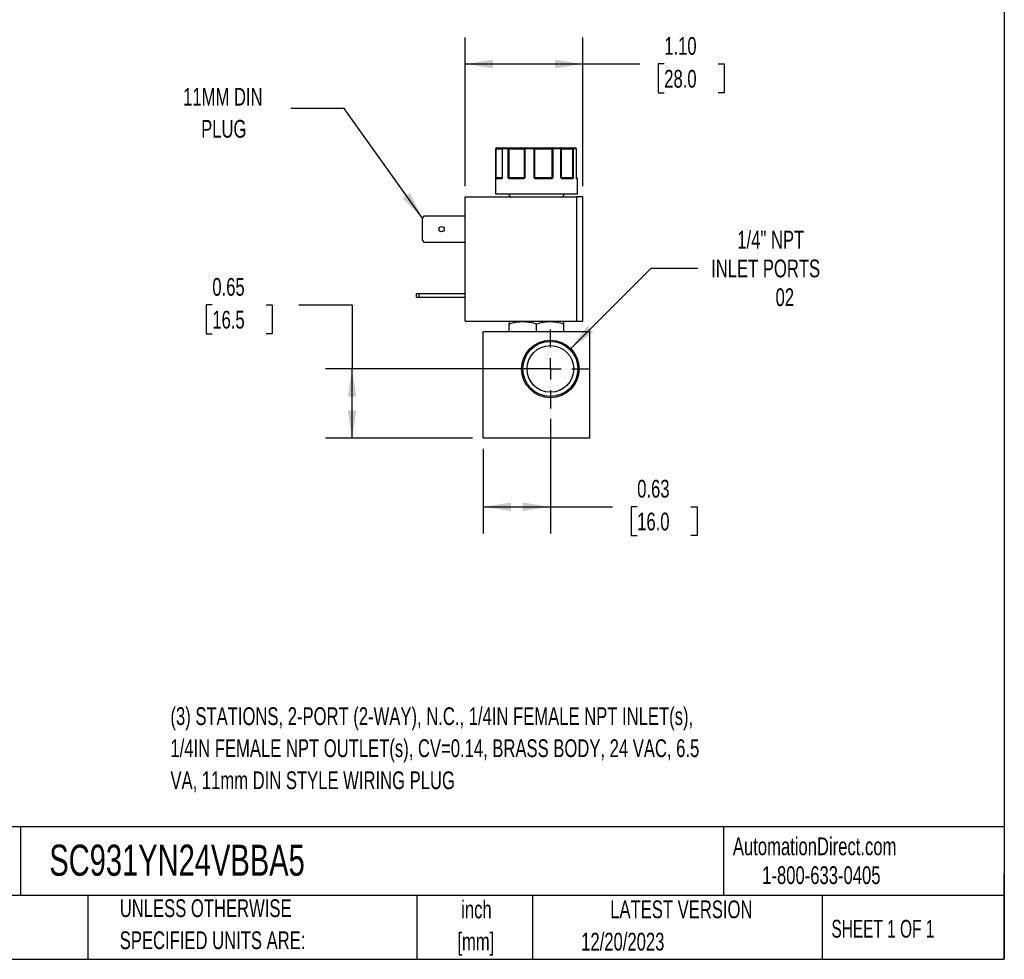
# Model space of a CAD drawing. Header units: inches. Extents: x 0.5 to 21.5, y 0.5 to 16.5.
# Tile 12 of 17: x 12.3 to 21.5, y 0.5 to 9.3. Entities that reach past the tile are written whole.
import ezdxf

# ---------------------------------------------------------------- set-up
doc = ezdxf.new("R2010")
doc.units = ezdxf.units.IN
doc.header["$LTSCALE"] = 2
doc.header["$MEASUREMENT"] = 0
doc.linetypes.add('CENTERX2', pattern=[0.8, 0.5, -0.1, 0.1, -0.1])
doc.layers.add('CENTER', color=40, linetype='CENTERX2')
doc.layers.add('DIMENSIONS', color=140, linetype='Continuous', lineweight=25)
doc.layers.add('TEXT', color=140, linetype='Continuous', lineweight=25)
doc.styles.add('SLDTEXTSTYLE0', font='TXT', dxfattribs={"width": 0.7})
doc.styles.add('SLDTEXTSTYLE1', font='TXT', dxfattribs={"width": 0.65})
doc.dimstyles.new('SLDDIMSTYLE0', dxfattribs={"dimtxt": 0.169922, "dimasz": 0.26, "dimexe": 0, "dimexo": 0.0625, "dimgap": 0.04248, "dimtad": 0, "dimtih": 1, "dimtoh": 1, "dimrnd": 1e-09, "dimdsep": 46, "dimtxsty": 'SLDTEXTSTYLE0', "dimsah": 1, "dimcen": 0.09, "dimadec": 0, "dimazin": 2, "dimtfac": 1, "dimtofl": 0, "dimtmove": 0, "dimatfit": 3, "dimfxl": 0, "dimfrac": 2, "dimtolj": 1, "dimtzin": 12, "dimarcsym": 0})
doc.dimstyles.new('SLDDIMSTYLE4', dxfattribs={"dimtxt": 0.169922, "dimasz": 0.26, "dimexe": 0, "dimexo": 0.0625, "dimgap": 0.04248, "dimtad": 0, "dimtih": 1, "dimtoh": 1, "dimrnd": 1e-09, "dimzin": 12, "dimdsep": 46, "dimtxsty": 'SLDTEXTSTYLE0', "dimsah": 1, "dimcen": 0, "dimadec": 0, "dimazin": 3, "dimtfac": 1, "dimtofl": 0, "dimtmove": 0, "dimatfit": 3, "dimfxl": 0, "dimfrac": 2, "dimtolj": 1, "dimtzin": 12, "dimarcsym": 0})
doc.dimstyles.new('SLDDIMSTYLE5', dxfattribs={"dimtxt": 0.169922, "dimasz": 0.26, "dimexe": 0, "dimexo": 0.0625, "dimgap": 0.04248, "dimtad": 0, "dimtih": 1, "dimtoh": 1, "dimrnd": 1e-09, "dimzin": 4, "dimdsep": 46, "dimtxsty": 'SLDTEXTSTYLE0', "dimsah": 1, "dimcen": 0.09, "dimadec": 0, "dimazin": 1, "dimtfac": 1, "dimtofl": 0, "dimtmove": 0, "dimatfit": 3, "dimfxl": 0, "dimfrac": 2, "dimtolj": 1, "dimtzin": 12, "dimarcsym": 0})
doc.dimstyles.new('SLDDIMSTYLE6', dxfattribs={"dimtxt": 0.18, "dimasz": 0.26, "dimexe": 0, "dimexo": 0.0625, "dimgap": 0, "dimtad": 0, "dimtih": 1, "dimtoh": 1, "dimdec": 0, "dimrnd": 1e-09, "dimzin": 0, "dimdsep": 46, "dimtxsty": 'Standard', "dimsah": 1, "dimcen": 0.09, "dimadec": 0, "dimazin": 0, "dimtfac": 0.26, "dimtdec": 0, "dimtofl": 0, "dimtmove": 0, "dimatfit": 3, "dimfxl": 0, "dimfrac": 2, "dimtolj": 1, "dimtzin": 0, "dimarcsym": 0})

# ---------------------------------------------------------------- blocks, each defined once
blk = doc.blocks.new('_D_8')
at = {"layer": 'DIMENSIONS'}
for p, q in [((17.2391, 5.5712), (17.2391, 4.4974)), ((16.6091, 5.2901), (16.6091, 4.4974)), ((16.6091, 4.7474), (17.2391, 4.7474)), ((17.2391, 4.7474), (17.8239, 4.7474)), ((18.0541, 4.7474), (17.9971, 4.7474)), ((17.9971, 4.7474), (17.9971, 4.4774)), ((18.5591, 4.7474), (18.6161, 4.7474)), ((18.6161, 4.7474), (18.6161, 4.4774)), ((17.9971, 4.4774), (18.0541, 4.4774)), ((18.6161, 4.4774), (18.5591, 4.4774))]:
    blk.add_line(p, q, dxfattribs=at)
for points in [[(16.6091, 4.7474), (16.8691, 4.7074), (16.8691, 4.7874)], [(17.2391, 4.7474), (16.9791, 4.7874), (16.9791, 4.7074)]]:
    blk.add_solid(points, dxfattribs=at)
at = {"layer": 'DIMENSIONS', "char_height": 0.16667, "attachment_point": 1, "style": 'SLDTEXTSTYLE0'}
for s, insert in [('0.63', (18.0541, 5.0003)), ('16.0', (18.0541, 4.6922))]:
    blk.add_mtext(s, dxfattribs=dict(at, insert=insert))
blk = doc.blocks.new('_D_9')
at = {"layer": 'DIMENSIONS'}
for p, q in [((14.0662, 6.6416), (14.0092, 6.6416)), ((14.0092, 6.6416), (14.0092, 6.3715)), ((14.5712, 6.6416), (14.6282, 6.6416)), ((14.6282, 6.6416), (14.6282, 6.3715)), ((14.8775, 6.6416), (15.3775, 6.6416)), ((15.3775, 6.6416), (15.3775, 6.0411)), ((14.0092, 6.3715), (14.0662, 6.3715)), ((14.6282, 6.3715), (14.5712, 6.3715)), ((17.1391, 6.0411), (15.1275, 6.0411)), ((15.3775, 5.3901), (15.3775, 6.0411)), ((16.5091, 5.3901), (15.1275, 5.3901))]:
    blk.add_line(p, q, dxfattribs=at)
for points in [[(15.3775, 6.0411), (15.3375, 5.7811), (15.4175, 5.7811)], [(15.3775, 5.3901), (15.4175, 5.6501), (15.3375, 5.6501)]]:
    blk.add_solid(points, dxfattribs=at)
at = {"layer": 'DIMENSIONS', "char_height": 0.16667, "attachment_point": 1, "style": 'SLDTEXTSTYLE0'}
for s, insert in [('0.65', (14.0662, 6.8945)), ('16.5', (14.0662, 6.5864))]:
    blk.add_mtext(s, dxfattribs=dict(at, insert=insert))
blk = doc.blocks.new('_D_10')
at = {"layer": 'DIMENSIONS'}
for p, q in [((17.4299, 6.2319), (18.1858, 6.9879)), ((18.1858, 6.9879), (18.6233, 6.9879))]:
    blk.add_line(p, q, dxfattribs=at)
blk.add_solid([(17.4299, 6.2319), (17.642, 6.3875), (17.5855, 6.4441)], dxfattribs=at)
at = {"layer": 'DIMENSIONS', "attachment_point": 1, "style": 'SLDTEXTSTYLE0'}
for s, insert, char_height in [('1/4" NPT', (18.9939, 7.3377), 0.16667), ('INLET PORTS', (18.7483, 7.0677), 0.166667), ('02', (19.353, 6.7976), 0.16667)]:
    blk.add_mtext(s, dxfattribs=dict(at, insert=insert, char_height=char_height))
blk = doc.blocks.new('_D_11')
at = {"layer": 'DIMENSIONS'}
for p, q in [((16.4398, 7.7555), (16.4398, 9.1531)), ((17.5438, 7.7555), (17.5438, 9.1531)), ((16.4398, 8.9031), (17.5438, 8.9031)), ((17.5438, 8.9031), (18.0777, 8.9031)), ((18.308, 8.9031), (18.2509, 8.9031)), ((18.2509, 8.9031), (18.2509, 8.633)), ((18.8129, 8.9031), (18.87, 8.9031)), ((18.87, 8.9031), (18.87, 8.633)), ((18.2509, 8.633), (18.308, 8.633)), ((18.87, 8.633), (18.8129, 8.633))]:
    blk.add_line(p, q, dxfattribs=at)
for points in [[(16.4398, 8.9031), (16.6998, 8.8631), (16.6998, 8.9431)], [(17.5438, 8.9031), (17.2838, 8.9431), (17.2838, 8.8631)]]:
    blk.add_solid(points, dxfattribs=at)
at = {"layer": 'DIMENSIONS', "char_height": 0.16667, "attachment_point": 1, "style": 'SLDTEXTSTYLE0'}
for s, insert in [('1.10', (18.308, 9.1559)), ('28.0', (18.308, 8.8478))]:
    blk.add_mtext(s, dxfattribs=dict(at, insert=insert))
blk = doc.blocks.new('SW_CENTERMARKSYMBOL_3')
at = {"layer": 'CENTER', "color": 0}
for p, q in [((0, 0.2), (0, 0.3699)), ((0, 0), (0, 0.1)), ((-0.2, 0), (-0.3699, 0)), ((0, 0), (-0.1, 0)), ((0, 0), (0, -0.1)), ((0, 0), (0.1, 0)), ((0.2, 0), (0.3699, 0)), ((0, -0.2), (0, -0.3699))]:
    blk.add_line(p, q, dxfattribs=at)

msp = doc.modelspace()

# ---------------------------------------------------------------- linework, layer by layer
for p, q in [((16.7241, 8.1055), (16.7241, 7.6855)), ((16.7266, 8.1055), (16.7241, 8.1055)), ((16.7266, 7.8355), (16.7266, 8.1055)), ((16.7312, 8.1055), (16.7266, 8.1055)), ((16.7312, 7.8355), (16.7312, 8.1055)), ((16.7312, 8.1055), (16.7861, 8.1055)), ((16.7861, 8.1055), (16.7861, 7.8355)), ((16.7878, 8.1055), (16.7861, 8.1055)), ((16.7878, 8.1055), (16.7878, 7.8355)), ((16.8444, 8.1055), (16.7878, 8.1055)), ((16.8444, 7.8355), (16.8444, 8.1055)), ((16.8526, 8.1055), (16.8444, 8.1055)), ((16.8526, 8.1055), (16.9929, 8.1055)), ((16.8526, 7.8355), (16.8526, 8.1055)), ((16.9993, 8.1055), (16.9929, 8.1055)), ((16.9929, 8.1055), (16.9929, 7.8355)), ((16.9993, 8.1055), (16.9993, 7.8355)), ((17.086, 8.1055), (16.9993, 8.1055)), ((17.086, 7.8355), (17.086, 8.1055)), ((17.094, 8.1055), (17.086, 8.1055)), ((17.094, 7.8355), (17.094, 8.1055)), ((17.094, 8.1055), (17.2535, 8.1055)), ((17.2535, 8.1055), (17.2535, 7.8355)), ((17.2622, 8.1055), (17.2535, 8.1055)), ((17.2622, 8.1055), (17.2622, 7.8355)), ((17.3384, 8.1055), (17.2622, 8.1055)), ((17.3384, 7.8355), (17.3384, 8.1055)), ((17.3424, 8.1055), (17.3384, 8.1055)), ((17.3424, 7.8355), (17.3424, 8.1055)), ((17.3424, 8.1055), (17.4466, 8.1055)), ((17.4466, 8.1055), (17.4466, 7.8355)), ((17.4534, 8.1055), (17.4466, 8.1055)), ((17.4534, 8.1055), (17.4534, 7.8355)), ((17.4835, 8.1055), (17.4534, 8.1055)), ((17.4835, 7.8355), (17.4835, 8.1055)), ((17.4838, 8.1055), (17.4835, 8.1055)), ((17.4838, 7.8355), (17.4838, 8.1055)), ((17.4838, 7.8355), (17.4838, 8.1055)), ((17.4838, 8.1055), (17.4838, 8.1055)), ((16.7266, 7.8355), (16.7312, 7.8355)), ((16.7793, 7.8255), (16.7288, 7.8255)), ((16.7861, 7.8355), (16.7312, 7.8355)), ((16.7843, 7.8309), (16.7836, 7.8305)), ((16.7861, 7.8355), (16.7878, 7.8355)), ((16.8444, 7.8355), (16.8526, 7.8355)), ((16.9929, 7.8355), (16.8526, 7.8355)), ((16.9841, 7.8255), (16.8561, 7.8255)), ((16.9929, 7.8355), (16.9993, 7.8355)), ((17.086, 7.8355), (17.094, 7.8355)), ((17.2535, 7.8355), (17.094, 7.8355)), ((17.2474, 7.8255), (17.1019, 7.8255)), ((17.2535, 7.8355), (17.2622, 7.8355)), ((17.3384, 7.8355), (17.3424, 7.8355)), ((17.4466, 7.8355), (17.3424, 7.8355)), ((17.446, 7.8255), (17.351, 7.8255)), ((17.4466, 7.8355), (17.4534, 7.8355)), ((17.4835, 7.8355), (17.4838, 7.8355)), ((17.4941, 7.8255), (17.4869, 7.8255)), ((17.4941, 7.6855), (17.4941, 7.8255)), ((16.7241, 7.6855), (17.4941, 7.6855)), ((16.8456, 7.6855), (16.8629, 7.6555)), ((17.3553, 7.6555), (17.3726, 7.6855)), ((16.4398, 6.4885), (16.4398, 7.6555)), ((16.4398, 7.6555), (17.4838, 7.6555)), ((17.4838, 7.6555), (17.4838, 6.4885)), ((17.5438, 7.6555), (17.4838, 7.6555)), ((17.5438, 6.4885), (17.5438, 7.6555)), ((16.0378, 7.4553), (16.059, 7.4765)), ((16.0378, 7.2497), (16.0378, 7.4553)), ((16.059, 7.4765), (16.4398, 7.4765)), ((16.059, 7.2285), (16.0378, 7.2497)), ((16.4398, 7.2285), (16.059, 7.2285)), ((15.9818, 6.7135), (15.9818, 6.7445)), ((16.003, 6.7445), (15.9818, 6.7445)), ((15.9818, 6.7135), (16.003, 6.7135)), ((16.003, 6.7445), (16.003, 6.7135)), ((16.4398, 6.7445), (16.003, 6.7445)), ((16.003, 6.7135), (16.4398, 6.7135)), ((16.4398, 6.4885), (17.4838, 6.4885)), ((16.8571, 6.4885), (16.8532, 6.4862)), ((17.365, 6.4862), (17.3611, 6.4885)), ((17.4838, 6.4885), (17.5438, 6.4885)), ((16.6091, 5.3901), (16.6091, 6.3901)), ((17.6091, 6.3901), (16.6091, 6.3901)), ((16.8532, 6.3901), (16.8532, 6.4634)), ((17.1091, 6.3901), (17.1091, 6.4634)), ((17.365, 6.3901), (17.365, 6.4634)), ((17.6091, 5.3901), (17.6091, 6.3901)), ((17.6091, 5.3901), (16.6091, 5.3901))]:
    msp.add_line(p, q)
at = {"flags": 128}
for points in [[(16.7312, 8.1055), (16.7313, 8.1075), (16.7316, 8.1093), (16.7321, 8.1111), (16.7328, 8.1126), (16.7336, 8.1138), (16.7345, 8.1148), (16.7355, 8.1153), (16.7365, 8.1155)], [(17.0021, 8.1155), (17.0016, 8.1153), (17.001, 8.1148), (17.0005, 8.1138), (17.0001, 8.1126), (16.9998, 8.1111), (16.9995, 8.1093), (16.9993, 8.1075), (16.9993, 8.1055)], [(17.2582, 8.1155), (17.2573, 8.1153), (17.2564, 8.1148), (17.2556, 8.1138), (17.2549, 8.1126), (17.2543, 8.1111), (17.2539, 8.1093), (17.2536, 8.1075), (17.2535, 8.1055)], [(17.2582, 8.1155), (17.259, 8.1153), (17.2597, 8.1148), (17.2604, 8.1138), (17.261, 8.1126), (17.2615, 8.1111), (17.2619, 8.1093), (17.2621, 8.1075), (17.2622, 8.1055)], [(17.3384, 8.1055), (17.3383, 8.1075), (17.338, 8.1093), (17.3374, 8.1111), (17.3367, 8.1126), (17.3358, 8.1138), (17.3347, 8.1148), (17.3336, 8.1153), (17.3325, 8.1155)], [(16.8561, 7.8255), (16.8562, 7.8265), (16.8564, 7.8274), (16.8567, 7.8283), (16.8571, 7.8291), (16.8576, 7.8297), (16.8582, 7.8301), (16.8588, 7.8304), (16.8594, 7.8305)], [(16.9841, 7.8255), (16.9842, 7.8265), (16.9843, 7.8274), (16.9844, 7.8283), (16.9846, 7.8291), (16.9849, 7.8297), (16.9851, 7.8301), (16.9854, 7.8304), (16.9858, 7.8305)], [(17.2474, 7.8255), (17.2474, 7.8265), (17.2473, 7.8274), (17.2471, 7.8283), (17.2469, 7.8291), (17.2466, 7.8297), (17.2463, 7.8301), (17.246, 7.8304), (17.2457, 7.8305)], [(17.351, 7.8255), (17.3509, 7.8265), (17.3507, 7.8274), (17.3505, 7.8283), (17.3501, 7.8291), (17.3496, 7.8297), (17.349, 7.8301), (17.3485, 7.8304), (17.3478, 7.8305)], [(17.4849, 7.8298), (17.4848, 7.8301), (17.4847, 7.8304)]]:
    msp.add_lwpolyline(points, dxfattribs=at)
for centre, radius in [((16.2178, 7.3525), 0.025), ((17.2391, 6.0411), 0.2699), ((17.2391, 6.0411), 0.2582), ((17.2391, 6.0411), 0.219)]:
    msp.add_circle(centre, radius)
for centre, radius, start, end in [((16.7341, 8.1055), 0.01, 90, 180), ((16.7366, 8.1056), 0.00997, 90.18873, 180.18749), ((16.7961, 8.1055), 0.01, 90, 180), ((16.797, 8.1063), 0.00929, 95.61824, 184.68657), ((16.8532, 8.1068), 0.00889, 102.44964, 188.52472), ((16.8329, 8.108), 0.0198, 352.8946, 22.33955), ((17.0025, 8.1059), 0.00965, 92.31153, 182.13854), ((17.1281, 8.108), 0.0422, 169.74366, 183.38621), ((17.085, 8.1067), 0.009, 352.7666, 80.19617), ((17.3325, 8.1055), 0.01, 359.97663, 89.97661), ((17.4333, 8.1079), 0.0135, 349.85103, 34.20397), ((17.4439, 8.106), 0.00952, 356.98676, 86.63051), ((17.4738, 8.1055), 0.01, 0, 90), ((17.4738, 8.1055), 0.01, 0, 90), ((17.4737, 8.1057), 0.00987, 359.2155, 89.19341), ((16.7318, 7.8277), 0.00451, 107.9286, 170.0526), ((16.7337, 7.8256), 0.00497, 90.35113, 180.34688), ((16.7235, 7.8354), 0.0077, 334.1046, 1.12435), ((16.784, 7.8259), 0.00468, 94.75792, 184.07445), ((16.787, 7.8298), 0.00297, 150.36333, 206.63155), ((16.7811, 7.8355), 0.005, 334.50632, 0), ((16.8565, 7.8241), 0.00879, 115.09177, 149.63011), ((16.8809, 7.8353), 0.0283, 179.57932, 186.70963), ((16.9877, 7.8355), 0.00521, 318.04452, 0.33499), ((16.9994, 7.8338), 0.00807, 192.8152, 221.07812), ((17.1589, 7.7773), 0.0841, 139.43058, 142.51468), ((17.1, 7.8354), 0.006, 179.08487, 214.70926), ((17.1686, 7.8268), 0.0667, 176.77829, 181.0729), ((17.2449, 7.8354), 0.00867, 337.28351, 1.09603), ((17.2454, 7.8209), 0.0134, 34.6734, 56.16342), ((17.3475, 7.8355), 0.005, 179.99605, 224.63651), ((17.341, 7.8306), 0.0032, 318.07109, 25.40195), ((17.4413, 7.8258), 0.00472, 356.4445, 85.93642), ((17.4645, 7.8353), 0.0179, 179.35438, 190.64961), ((17.4447, 7.826), 0.00635, 22.66639, 69.92467), ((17.4888, 7.8355), 0.005, 180, 189.25698), ((17.4888, 7.8355), 0.005, 180, 189.24732), ((17.4819, 7.8255), 0.00503, 359.84583, 54.90152), ((17.4819, 7.829), 0.00307, 350.11588, 14.34088), ((17.4891, 7.8255), 0.005, 0, 90)]:
    msp.add_arc(centre, radius, start, end)
for points, knots in [([(16.7365, 8.1155), (16.7428, 8.1155), (16.7552, 8.1155), (16.7713, 8.1155), (16.7846, 8.1155), (16.793, 8.1155), (16.7956, 8.1155), (16.7962, 8.1155)], [0, 0, 0, 0, 0.2256212, 0.4513439, 0.6897891, 0.9284406, 1, 1, 1, 1]), ([(16.8512, 8.1155), (16.8538, 8.1155), (16.8588, 8.1155), (16.8664, 8.1155), (16.874, 8.1155), (16.8815, 8.1155), (16.8891, 8.1155), (16.902, 8.1155), (16.92, 8.1155), (16.9419, 8.1155), (16.9617, 8.1155), (16.9769, 8.1155), (16.9879, 8.1155), (16.9959, 8.1155), (17.0001, 8.1155), (17.0021, 8.1155)], [0, 0, 0, 0, 0.040712, 0.081199, 0.121575, 0.161957, 0.202462, 0.243205, 0.371568, 0.500042, 0.628406, 0.75688, 0.838051, 0.918781, 1, 1, 1, 1]), ([(17.0866, 8.1155), (17.0883, 8.1155), (17.0918, 8.1155), (17.0974, 8.1155), (17.1031, 8.1155), (17.1092, 8.1155), (17.1155, 8.1155), (17.1267, 8.1155), (17.1437, 8.1155), (17.1671, 8.1155), (17.1912, 8.1155), (17.2123, 8.1155), (17.2301, 8.1155), (17.2445, 8.1155), (17.2536, 8.1155), (17.2582, 8.1155)], [0, 0, 0, 0, 0.040712, 0.081199, 0.121575, 0.161957, 0.202462, 0.243205, 0.371568, 0.500042, 0.628406, 0.75688, 0.838051, 0.918781, 1, 1, 1, 1]), ([(17.3325, 8.1155), (17.3326, 8.1155), (17.3329, 8.1155), (17.3338, 8.1155), (17.3351, 8.1155), (17.3368, 8.1155), (17.3389, 8.1155), (17.3432, 8.1155), (17.3512, 8.1155), (17.3652, 8.1155), (17.3822, 8.1155), (17.3995, 8.1155), (17.4156, 8.1155), (17.4297, 8.1155), (17.4396, 8.1155), (17.4445, 8.1155)], [0, 0, 0, 0, 0.0407122, 0.0811988, 0.1215751, 0.1619575, 0.2024623, 0.2432047, 0.371568, 0.5000423, 0.6284057, 0.75688, 0.838051, 0.9187806, 1, 1, 1, 1]), ([(16.7274, 7.8285), (16.7273, 7.829), (16.7271, 7.83), (16.727, 7.8316), (16.7268, 7.8335), (16.7267, 7.8348), (16.7266, 7.8355)], [0, 0, 0, 0, 0.236129, 0.498993, 0.712542, 1, 1, 1, 1]), ([(16.7288, 7.8255), (16.7286, 7.8256), (16.7283, 7.8256), (16.728, 7.8262), (16.7276, 7.8271), (16.7275, 7.828), (16.7274, 7.8285)], [0, 0, 0, 0, 0.270747, 0.52324, 0.763872, 1, 1, 1, 1]), ([(16.7844, 7.8285), (16.7841, 7.8281), (16.7835, 7.8274), (16.7826, 7.8265), (16.7815, 7.8259), (16.7804, 7.8256), (16.7797, 7.8255), (16.7793, 7.8255)], [0, 0, 0, 0, 0.188808, 0.379511, 0.575987, 0.781785, 1, 1, 1, 1]), ([(16.7857, 7.8334), (16.7855, 7.833), (16.7851, 7.8323), (16.7846, 7.8314), (16.7843, 7.831)], [0, 0, 0, 0, 0.507151, 1, 1, 1, 1]), ([(16.7878, 7.8355), (16.7875, 7.8348), (16.787, 7.8335), (16.7862, 7.8316), (16.7854, 7.83), (16.7847, 7.829), (16.7844, 7.8285)], [0, 0, 0, 0, 0.291242, 0.500217, 0.762096, 1, 1, 1, 1]), ([(16.8489, 7.8285), (16.8485, 7.829), (16.8476, 7.83), (16.8465, 7.8316), (16.8454, 7.8335), (16.8447, 7.8348), (16.8444, 7.8355)], [0, 0, 0, 0, 0.236129, 0.498993, 0.712542, 1, 1, 1, 1]), ([(16.8561, 7.8255), (16.8554, 7.8256), (16.8541, 7.8256), (16.8522, 7.8262), (16.8504, 7.8271), (16.8494, 7.828), (16.8489, 7.8285)], [0, 0, 0, 0, 0.270747, 0.52324, 0.763872, 1, 1, 1, 1]), ([(16.9933, 7.8285), (16.9928, 7.8281), (16.9918, 7.8274), (16.9901, 7.8265), (16.9882, 7.8259), (16.9862, 7.8256), (16.9848, 7.8255), (16.9841, 7.8255)], [0, 0, 0, 0, 0.188808, 0.379511, 0.575987, 0.781785, 1, 1, 1, 1]), ([(16.9993, 7.8355), (16.9988, 7.8348), (16.9979, 7.8335), (16.9965, 7.8316), (16.995, 7.83), (16.9939, 7.829), (16.9933, 7.8285)], [0, 0, 0, 0, 0.291242, 0.500217, 0.762096, 1, 1, 1, 1]), ([(17.0922, 7.8285), (17.0916, 7.829), (17.0904, 7.83), (17.0889, 7.8316), (17.0874, 7.8335), (17.0865, 7.8348), (17.086, 7.8355)], [0, 0, 0, 0, 0.236129, 0.498993, 0.712542, 1, 1, 1, 1]), ([(17.1019, 7.8255), (17.1009, 7.8256), (17.0991, 7.8256), (17.0966, 7.8262), (17.0942, 7.8271), (17.0929, 7.828), (17.0922, 7.8285)], [0, 0, 0, 0, 0.270747, 0.52324, 0.763872, 1, 1, 1, 1]), ([(17.2564, 7.8285), (17.2559, 7.8281), (17.255, 7.8274), (17.2533, 7.8265), (17.2515, 7.8259), (17.2495, 7.8256), (17.2481, 7.8255), (17.2474, 7.8255)], [0, 0, 0, 0, 0.188808, 0.379511, 0.575987, 0.781785, 1, 1, 1, 1]), ([(17.2622, 7.8355), (17.2617, 7.8348), (17.2608, 7.8335), (17.2595, 7.8316), (17.2581, 7.83), (17.257, 7.829), (17.2564, 7.8285)], [0, 0, 0, 0, 0.291242, 0.500217, 0.762096, 1, 1, 1, 1]), ([(17.3434, 7.8285), (17.3429, 7.829), (17.342, 7.83), (17.3408, 7.8316), (17.3396, 7.8335), (17.3388, 7.8348), (17.3384, 7.8355)], [0, 0, 0, 0, 0.236129, 0.498993, 0.712542, 1, 1, 1, 1]), ([(17.351, 7.8255), (17.3503, 7.8256), (17.3489, 7.8256), (17.3468, 7.8262), (17.345, 7.8271), (17.3439, 7.828), (17.3434, 7.8285)], [0, 0, 0, 0, 0.270747, 0.52324, 0.763872, 1, 1, 1, 1]), ([(17.4506, 7.8285), (17.4503, 7.8281), (17.4499, 7.8274), (17.449, 7.8265), (17.4481, 7.8259), (17.4471, 7.8256), (17.4464, 7.8255), (17.446, 7.8255)], [0, 0, 0, 0, 0.188808, 0.379511, 0.575987, 0.781785, 1, 1, 1, 1]), ([(17.4534, 7.8355), (17.4532, 7.8348), (17.4528, 7.8335), (17.4521, 7.8316), (17.4514, 7.83), (17.4509, 7.829), (17.4506, 7.8285)], [0, 0, 0, 0, 0.2912416, 0.5002174, 0.7620959, 1, 1, 1, 1]), ([(17.4849, 7.8285), (17.4848, 7.829), (17.4846, 7.83), (17.4842, 7.8316), (17.4839, 7.8335), (17.4837, 7.8348), (17.4835, 7.8355)], [0, 0, 0, 0, 0.2361294, 0.4989929, 0.7125421, 1, 1, 1, 1]), ([(17.4836, 7.8355), (17.4837, 7.8348), (17.4839, 7.8335), (17.4842, 7.8316), (17.4846, 7.83), (17.4848, 7.829), (17.485, 7.8285)], [0, 0, 0, 0, 0.291242, 0.500217, 0.762096, 1, 1, 1, 1]), ([(17.4883, 7.8305), (17.4885, 7.8305), (17.4891, 7.8305), (17.4861, 7.8305), (17.4845, 7.8305)], [0, 0, 0, 0, 0.4522534, 1, 1, 1, 1]), ([(17.485, 7.8293), (17.485, 7.8293), (17.4851, 7.8292), (17.485, 7.8295), (17.4849, 7.8298)], [0, 0, 0, 0, 0.050718, 1, 1, 1, 1]), ([(17.4869, 7.8255), (17.4867, 7.8256), (17.4864, 7.8256), (17.4859, 7.8262), (17.4854, 7.8271), (17.4851, 7.828), (17.4849, 7.8285)], [0, 0, 0, 0, 0.270747, 0.52324, 0.763872, 1, 1, 1, 1]), ([(16.8532, 6.4634), (16.8741, 6.4704), (16.8951, 6.4761), (16.9376, 6.484), (16.9591, 6.4862), (16.9918, 6.4863), (17.0027, 6.4857), (17.0243, 6.4836), (17.0351, 6.4821), (17.0671, 6.4761), (17.0882, 6.4704), (17.1091, 6.4634)], [0, 0, 0, 0, 0.25, 0.25, 0.5, 0.5, 0.625, 0.625, 0.75, 0.75, 1, 1, 1, 1]), ([(17.1091, 6.4634), (17.13, 6.4704), (17.151, 6.4761), (17.1936, 6.484), (17.215, 6.4862), (17.2477, 6.4863), (17.2586, 6.4857), (17.2802, 6.4836), (17.291, 6.4821), (17.323, 6.4761), (17.3441, 6.4704), (17.365, 6.4634)], [0, 0, 0, 0, 0.25, 0.25, 0.5, 0.5, 0.625, 0.625, 0.75, 0.75, 1, 1, 1, 1])]:
    msp.add_open_spline(points, degree=3, knots=knots)
for points in [[(16.7961, 8.1155), (16.8119, 8.1155), (16.8304, 8.1155), (16.8512, 8.1155)], [(17.0021, 8.1155), (17.0296, 8.1155), (17.058, 8.1155), (17.0866, 8.1155)], [(17.2582, 8.1155), (17.2845, 8.1155), (17.3094, 8.1155), (17.3325, 8.1155)], [(17.4445, 8.1155), (17.4573, 8.1155), (17.4672, 8.1155), (17.4738, 8.1155)], [(16.7266, 7.8355), (16.727, 7.8342), (16.729, 7.8329), (16.7304, 7.832)], [(16.7304, 7.832), (16.7313, 7.831), (16.7325, 7.8305), (16.7337, 7.8305)], [(16.7337, 7.8305), (16.7413, 7.8305), (16.7582, 7.8305), (16.7836, 7.8305)], [(16.7878, 7.8355), (16.7866, 7.8348), (16.786, 7.834), (16.7857, 7.8334)], [(16.8444, 7.8355), (16.8471, 7.8342), (16.8504, 7.8329), (16.8528, 7.832)], [(16.8528, 7.832), (16.8546, 7.831), (16.857, 7.8305), (16.8594, 7.8305)], [(16.8594, 7.8305), (16.8964, 7.8305), (16.9393, 7.8305), (16.9858, 7.8305)], [(16.9858, 7.8305), (16.9879, 7.8305), (16.99, 7.831), (16.9915, 7.832)], [(16.9915, 7.832), (16.9932, 7.8329), (16.9957, 7.8342), (16.9993, 7.8355)], [(17.086, 7.8355), (17.0897, 7.8342), (17.0929, 7.8329), (17.095, 7.832)], [(17.095, 7.832), (17.0969, 7.831), (17.0994, 7.8305), (17.102, 7.8305)], [(17.102, 7.8305), (17.151, 7.8305), (17.1998, 7.8305), (17.2457, 7.8305)], [(17.2457, 7.8305), (17.2483, 7.8305), (17.2509, 7.831), (17.2529, 7.832)], [(17.2529, 7.832), (17.2553, 7.8329), (17.2587, 7.8342), (17.2622, 7.8355)], [(17.3384, 7.8355), (17.3414, 7.8342), (17.3429, 7.8329), (17.3439, 7.832)], [(17.3439, 7.832), (17.345, 7.831), (17.3464, 7.8305), (17.3478, 7.8305)], [(17.3478, 7.8305), (17.386, 7.8305), (17.4179, 7.8305), (17.4416, 7.8305)], [(17.4416, 7.8305), (17.4436, 7.8305), (17.4455, 7.831), (17.4469, 7.832)], [(17.4469, 7.832), (17.4489, 7.8329), (17.4518, 7.8342), (17.4534, 7.8355)], [(17.4835, 7.8355), (17.484, 7.8349), (17.484, 7.8342), (17.4838, 7.8336)], [(16.8532, 6.4862), (16.8532, 6.4862), (16.8532, 6.4773), (16.8532, 6.4634)], [(17.365, 6.4634), (17.365, 6.4773), (17.365, 6.4862), (17.365, 6.4862)]]:
    msp.add_open_spline(points, degree=3)
at = {"layer": 'TEXT'}
for p, q in [((21.5, 16.5), (21.5, 0.5)), ((21.5, 1.7422), (0.5, 1.7422)), ((12.2645, 1.7422), (12.2645, 1.1)), ((18.8642, 1.7422), (18.8642, 1.1)), ((21.5, 0.5), (21.5, 1.3)), ((21.5, 1.1), (0.5, 1.1)), ((12.8961, 1.1), (12.8961, 0.5)), ((15.9862, 1.1), (15.9862, 0.5)), ((17.0718, 1.1), (17.0718, 0.5)), ((19.7912, 1.1), (19.7912, 0.5)), ((0.5, 0.5), (21.5, 0.5))]:
    msp.add_line(p, q, dxfattribs=at)

# ---------------------------------------------------------------- block references
at = {"layer": 'CENTER'}
msp.add_blockref('SW_CENTERMARKSYMBOL_3', (17.2391, 6.0411), dxfattribs=at)

# ---------------------------------------------------------------- texts
at = {"layer": 'TEXT'}
for s, insert, char_height, attachment_point, style in [('11MM DIN', (14.1651, 8.6789), 0.16667, 2, 'SLDTEXTSTYLE0'), ('PLUG', (14.1737, 8.3779), 0.16667, 2, 'SLDTEXTSTYLE0'), ('(3) STATIONS, 2-PORT (2-WAY), N.C., 1/4IN FEMALE NPT INLET(s),', (13.6732, 2.8655), 0.166667, 1, 'SLDTEXTSTYLE0'), ('1/4IN FEMALE NPT OUTLET(s), CV=0.14, BRASS BODY, 24 VAC, 6.5', (13.6732, 2.5645), 0.166667, 1, 'SLDTEXTSTYLE0'), ('VA, 11mm DIN STYLE WIRING PLUG', (13.6732, 2.2636), 0.166667, 1, 'SLDTEXTSTYLE0'), ('SC931YN24VBBA5', (12.536, 1.5763), 0.291667, 1, 'SLDTEXTSTYLE0'), ('AutomationDirect.com', (18.9524, 1.6438), 0.166667, 1, 'SLDTEXTSTYLE0'), ('1-800-633-0405', (19.2277, 1.373), 0.166667, 1, 'SLDTEXTSTYLE0'), ('UNLESS OTHERWISE', (13.1975, 1.063), 0.166667, 1, 'SLDTEXTSTYLE0'), ('inch', (16.5452, 1.0514), 0.16667, 2, 'SLDTEXTSTYLE0'), ('LATEST VERSION', (18.4687, 1.0523), 0.166667, 2, 'SLDTEXTSTYLE0'), ('SHEET 1 OF 1', (19.8773, 0.8702), 0.166667, 1, 'SLDTEXTSTYLE1'), ('SPECIFIED UNITS ARE:', (13.1975, 0.762), 0.166667, 1, 'SLDTEXTSTYLE0'), ('[mm]', (16.5396, 0.7504), 0.16667, 2, 'SLDTEXTSTYLE0'), ('12/20/2023', (17.5286, 0.7491), 0.16667, 1, 'SLDTEXTSTYLE0')]:
    msp.add_mtext(s, dxfattribs=dict(at, insert=insert, char_height=char_height, attachment_point=attachment_point, style=style))

# ---------------------------------------------------------------- dimensions: what is measured, and where the dimension line sits
at = {"layer": 'DIMENSIONS'}
for base, p1, p2, dimstyle, picture, middle in [((16.4398, 8.9031), (17.5438, 7.6555), (16.4398, 7.6555), 'SLDDIMSTYLE5', '_D_11', (18.5604, 8.9031)), ((17.2391, 4.7474), (16.6091, 5.3901), (17.2391, 5.6712), 'SLDDIMSTYLE0', '_D_8', (18.3066, 4.7474))]:
    dim = msp.add_linear_dim(base=base, p1=p1, p2=p2, dimstyle=dimstyle, dxfattribs=at)
    dim.commit()
    dim.dimension.update_dxf_attribs({"geometry": picture, "text_midpoint": middle, "dimtype": 160})
dim = msp.add_diameter_dim_2p(p1=(17.0483, 5.8503), p2=(17.4299, 6.2319), text='1/4" NPT\\PINLET PORTS\\P02', dimstyle='SLDDIMSTYLE4', override={"dimpost": '<>'}, dxfattribs=at)
dim.commit()
dim.dimension.update_dxf_attribs({"geometry": '_D_10', "text_midpoint": (19.4943, 6.9879), "dimtype": 163})
dim = msp.add_linear_dim(base=(15.3775, 6.0411), p1=(16.6091, 5.3901), p2=(17.2391, 6.0411), angle=90, dimstyle='SLDDIMSTYLE0', dxfattribs=at)
dim.commit()
dim.dimension.update_dxf_attribs({"geometry": '_D_9', "text_midpoint": (15.3775, 6.6416), "dimtype": 160})

# ---------------------------------------------------------------- leaders
at = {"layer": 'TEXT'}
msp.add_leader([(16.0378, 7.4553), (15.3031, 8.4848), (14.8031, 8.4848)], dimstyle='SLDDIMSTYLE6', dxfattribs=at)

doc.saveas('drawing.dxf')
